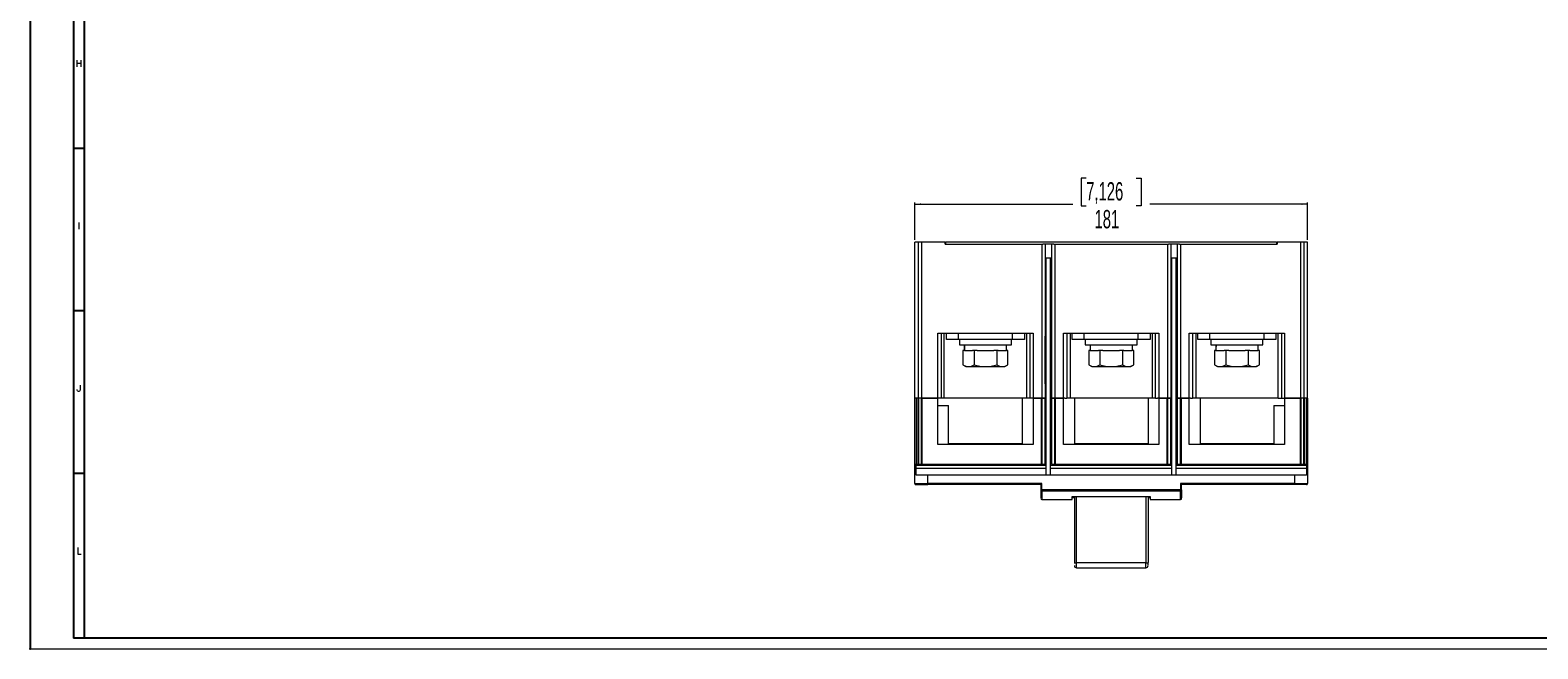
# Model space of a CAD drawing. Header units: millimetres. Extents: x 0 to 1189, y 0 to 841.
# Tile 1 of 6: x 0 to 695, y 0 to 286. Entities that reach past the tile are written whole.
import ezdxf

# ---------------------------------------------------------------- set-up
doc = ezdxf.new("R2010")
doc.units = ezdxf.units.MM
doc.header["$PDSIZE"] = -1
doc.layers.add('FORMATO', color=7, linetype='Continuous')
doc.styles.add('SLDTEXTSTYLE0', font='ROMANS')
doc.styles.add('SLDTEXTSTYLE1', font='TXT', dxfattribs={"width": 0.605})
doc.dimstyles.new('SLDDIMSTYLE0', dxfattribs={"dimtxt": 8.21862, "dimasz": 2.7, "dimexe": 0, "dimexo": 0.0625, "dimgap": 2.054655, "dimtad": 0, "dimdec": 1, "dimrnd": 1e-09, "dimzin": 12, "dimdsep": 46, "dimtxsty": 'SLDTEXTSTYLE1', "dimsah": 1, "dimcen": 0.09, "dimadec": 0, "dimazin": 3, "dimtfac": 1, "dimtdec": 3, "dimtofl": 0, "dimtmove": 0, "dimatfit": 3, "dimfxl": 0, "dimfrac": 2, "dimtolj": 1, "dimtzin": 12, "dimarcsym": 0})

# ---------------------------------------------------------------- blocks, each defined once
blk = doc.blocks.new('_D_6')
at = {"color": 7, "linetype": 'Continuous', "lineweight": 0}
for p, q in [((487.04, 217.36), (484.72, 217.36)), ((484.72, 217.36), (484.72, 204.57)), ((510.18, 217.36), (512.5, 217.36)), ((512.5, 217.36), (512.5, 204.57)), ((408.11, 188.82), (408.11, 206.07)), ((408.11, 205.32), (480.87, 205.32)), ((484.72, 204.57), (487.04, 204.57)), ((512.5, 204.57), (510.18, 204.57)), ((589.11, 205.32), (516.36, 205.32)), ((589.11, 188.82), (589.11, 206.07))]:
    blk.add_line(p, q, dxfattribs=at)
for points in [[(408.11, 205.32), (410.81, 204.97), (410.81, 205.67)], [(589.11, 205.32), (586.41, 205.67), (586.41, 204.97)]]:
    blk.add_solid(points, dxfattribs=at)
at = {"color": 7, "linetype": 'Continuous', "lineweight": 0, "char_height": 8.467, "attachment_point": 1, "style": 'SLDTEXTSTYLE1'}
for s, insert in [('7,126', (487.04, 215.48)), ('181', (490.9, 202.65))]:
    blk.add_mtext(s, dxfattribs=dict(at, insert=insert))

msp = doc.modelspace()

# ---------------------------------------------------------------- linework, layer by layer
at = {"color": 7, "linetype": 'Continuous', "lineweight": 15}
for p, q in [((408.11, 115.82), (408.11, 187.82)), ((409.61, 187.82), (408.11, 187.82)), ((409.61, 187.82), (409.61, 115.82)), ((411.11, 187.82), (409.61, 187.82)), ((411.11, 187.82), (411.11, 115.82)), ((422.01, 187.82), (411.11, 187.82)), ((422.01, 187.82), (422.31, 187.82)), ((422.01, 186.82), (422.01, 187.82)), ((574.91, 187.82), (422.31, 187.82)), ((422.31, 186.82), (422.31, 187.82)), ((574.91, 187.82), (574.91, 186.82)), ((574.91, 187.82), (575.21, 187.82)), ((586.11, 187.82), (575.21, 187.82)), ((575.21, 187.82), (575.21, 186.82)), ((586.11, 115.82), (586.11, 187.82)), ((587.61, 187.82), (586.11, 187.82)), ((587.61, 115.82), (587.61, 187.82)), ((589.11, 187.82), (587.61, 187.82)), ((589.11, 115.82), (589.11, 187.82)), ((422.01, 186.82), (466.61, 186.82)), ((466.61, 186.82), (466.61, 115.82)), ((466.61, 186.82), (467.11, 186.82)), ((472.11, 186.82), (467.11, 186.82)), ((468.11, 186.82), (468.11, 115.82)), ((471.11, 186.82), (471.11, 115.82)), ((472.11, 186.82), (472.61, 186.82)), ((472.61, 186.82), (472.61, 115.82)), ((472.61, 186.82), (524.61, 186.82)), ((524.61, 186.82), (524.61, 115.82)), ((524.61, 186.82), (525.11, 186.82)), ((530.11, 186.82), (525.11, 186.82)), ((526.11, 186.82), (526.11, 115.82)), ((529.11, 186.82), (529.11, 115.82)), ((530.11, 186.82), (530.61, 186.82)), ((530.61, 186.82), (530.61, 115.82)), ((530.61, 186.82), (575.21, 186.82)), ((468.61, 180.32), (468.11, 180.32)), ((468.61, 80.32), (468.61, 180.32)), ((470.61, 180.32), (468.61, 180.32)), ((470.61, 80.32), (470.61, 180.32)), ((471.11, 180.32), (470.61, 180.32)), ((526.61, 180.32), (526.11, 180.32)), ((526.61, 80.32), (526.61, 180.32)), ((528.61, 180.32), (526.61, 180.32)), ((528.61, 80.32), (528.61, 180.32)), ((529.11, 180.32), (528.61, 180.32)), ((418.61, 145.82), (462.61, 145.82)), ((418.61, 115.82), (418.61, 145.82)), ((420.11, 145.82), (420.11, 115.82)), ((421.61, 115.82), (421.61, 145.82)), ((422.61, 142.82), (422.61, 145.82)), ((428.11, 142.82), (422.61, 142.82)), ((428.11, 142.82), (428.11, 145.82)), ((453.11, 142.82), (428.11, 142.82)), ((428.61, 142.82), (428.61, 140.32)), ((428.61, 140.32), (440.61, 140.32)), ((430.85, 140.32), (430.85, 140.09)), ((440.61, 140.32), (452.61, 140.32)), ((450.38, 137.82), (450.38, 140.32)), ((452.61, 140.32), (452.61, 142.82)), ((453.11, 142.82), (453.11, 145.82)), ((458.61, 142.82), (453.11, 142.82)), ((458.61, 145.82), (458.61, 142.82)), ((459.61, 145.82), (459.61, 115.82)), ((461.11, 145.82), (461.11, 115.82)), ((462.61, 145.82), (462.61, 115.82)), ((468.21, 137.32), (468.21, 144.32)), ((468.21, 144.32), (468.61, 144.32)), ((470.61, 144.32), (471.01, 144.32)), ((471.01, 137.32), (471.01, 144.32)), ((476.61, 145.82), (520.61, 145.82)), ((476.61, 115.82), (476.61, 145.82)), ((478.11, 145.82), (478.11, 115.82)), ((479.61, 145.82), (479.61, 115.82)), ((480.61, 142.82), (480.61, 145.82)), ((486.11, 142.82), (480.61, 142.82)), ((486.11, 142.82), (486.11, 145.82)), ((511.11, 142.82), (486.11, 142.82)), ((486.61, 142.82), (486.61, 140.32)), ((486.61, 140.32), (498.61, 140.32)), ((488.85, 140.32), (488.85, 140.09)), ((498.61, 140.32), (510.61, 140.32)), ((508.38, 137.82), (508.38, 140.32)), ((510.61, 140.32), (510.61, 142.82)), ((511.11, 142.82), (511.11, 145.82)), ((516.61, 142.82), (511.11, 142.82)), ((516.61, 145.82), (516.61, 142.82)), ((517.61, 115.82), (517.61, 145.82)), ((519.11, 115.82), (519.11, 145.82)), ((520.61, 145.82), (520.61, 115.82)), ((526.21, 137.32), (526.21, 144.32)), ((526.21, 144.32), (526.61, 144.32)), ((528.61, 144.32), (529.01, 144.32)), ((529.01, 137.32), (529.01, 144.32)), ((534.61, 145.82), (578.61, 145.82)), ((534.61, 115.82), (534.61, 145.82)), ((536.11, 145.82), (536.11, 115.82)), ((537.61, 145.82), (537.61, 115.82)), ((538.61, 142.82), (538.61, 145.82)), ((544.11, 142.82), (538.61, 142.82)), ((544.11, 142.82), (544.11, 145.82)), ((569.11, 142.82), (544.11, 142.82)), ((544.61, 142.82), (544.61, 140.32)), ((544.61, 140.32), (556.61, 140.32)), ((546.85, 140.32), (546.85, 140.09)), ((556.61, 140.32), (568.61, 140.32)), ((566.38, 137.82), (566.38, 140.32)), ((568.61, 140.32), (568.61, 142.82)), ((569.11, 142.82), (569.11, 145.82)), ((574.61, 142.82), (569.11, 142.82)), ((574.61, 145.82), (574.61, 142.82)), ((575.61, 115.82), (575.61, 145.82)), ((577.11, 145.82), (577.11, 115.82)), ((578.61, 145.82), (578.61, 115.82)), ((430.22, 137.82), (430.22, 131.13)), ((430.92, 137.82), (430.22, 137.82)), ((430.92, 137.82), (434.71, 137.82)), ((435.41, 137.82), (434.71, 137.82)), ((435.41, 137.82), (435.41, 131.13)), ((436.82, 137.82), (435.41, 137.82)), ((436.82, 137.82), (444.4, 137.82)), ((445.81, 137.82), (444.4, 137.82)), ((445.81, 137.82), (445.81, 131.13)), ((446.51, 137.82), (445.81, 137.82)), ((446.51, 137.82), (450.3, 137.82)), ((451, 137.82), (450.3, 137.82)), ((451, 131.13), (451, 137.82)), ((468.21, 137.32), (468.61, 137.32)), ((468.21, 122.32), (468.21, 137.32)), ((470.61, 137.32), (471.01, 137.32)), ((471.01, 122.32), (471.01, 137.32)), ((488.22, 137.82), (488.22, 131.13)), ((488.92, 137.82), (488.22, 137.82)), ((488.92, 137.82), (492.71, 137.82)), ((493.41, 137.82), (492.71, 137.82)), ((493.41, 137.82), (493.41, 131.13)), ((494.82, 137.82), (493.41, 137.82)), ((494.82, 137.82), (502.4, 137.82)), ((503.81, 137.82), (502.4, 137.82)), ((503.81, 137.82), (503.81, 131.13)), ((504.51, 137.82), (503.81, 137.82)), ((504.51, 137.82), (508.3, 137.82)), ((509, 137.82), (508.3, 137.82)), ((509, 131.13), (509, 137.82)), ((526.21, 137.32), (526.61, 137.32)), ((526.21, 122.32), (526.21, 137.32)), ((528.61, 137.32), (529.01, 137.32)), ((529.01, 122.32), (529.01, 137.32)), ((546.22, 137.82), (546.22, 131.13)), ((546.92, 137.82), (546.22, 137.82)), ((546.92, 137.82), (550.71, 137.82)), ((551.41, 137.82), (550.71, 137.82)), ((551.41, 137.82), (551.41, 131.13)), ((552.82, 137.82), (551.41, 137.82)), ((552.82, 137.82), (560.4, 137.82)), ((561.81, 137.82), (560.4, 137.82)), ((561.81, 137.82), (561.81, 131.13)), ((562.51, 137.82), (561.81, 137.82)), ((562.51, 137.82), (566.3, 137.82)), ((567, 137.82), (566.3, 137.82)), ((567, 131.13), (567, 137.82)), ((430.22, 131.13), (431.61, 130.32)), ((431.61, 130.32), (432.82, 130.32)), ((432.82, 130.32), (440.61, 130.32)), ((440.61, 130.32), (448.4, 130.32)), ((448.4, 130.32), (449.61, 130.32)), ((449.61, 130.32), (451, 131.13)), ((488.22, 131.13), (489.61, 130.32)), ((489.61, 130.32), (490.82, 130.32)), ((490.82, 130.32), (498.61, 130.32)), ((498.61, 130.32), (506.4, 130.32)), ((506.4, 130.32), (507.61, 130.32)), ((507.61, 130.32), (509, 131.13)), ((546.22, 131.13), (547.61, 130.32)), ((547.61, 130.32), (548.82, 130.32)), ((548.82, 130.32), (556.61, 130.32)), ((556.61, 130.32), (564.4, 130.32)), ((564.4, 130.32), (565.61, 130.32)), ((565.61, 130.32), (567, 131.13)), ((468.21, 122.32), (468.61, 122.32)), ((470.61, 122.32), (471.01, 122.32)), ((526.21, 122.32), (526.61, 122.32)), ((528.61, 122.32), (529.01, 122.32)), ((408.11, 85.32), (408.11, 115.82)), ((409.61, 115.82), (408.11, 115.82)), ((408.61, 115.82), (408.61, 85.32)), ((409.61, 115.82), (408.61, 115.82)), ((409.61, 85.32), (409.61, 115.82)), ((411.11, 115.82), (409.61, 115.82)), ((409.76, 115.82), (409.76, 85.32)), ((410.96, 115.82), (409.76, 115.82)), ((410.96, 115.82), (410.96, 85.32)), ((411.11, 115.82), (418.61, 115.82)), ((411.32, 115.82), (411.32, 85.32)), ((418.61, 115.82), (411.32, 115.82)), ((418.61, 94.32), (418.61, 115.82)), ((420.11, 115.82), (418.61, 115.82)), ((418.61, 112.32), (423.61, 112.32)), ((421.61, 115.82), (420.11, 115.82)), ((457.61, 115.82), (421.61, 115.82)), ((423.61, 94.82), (423.61, 112.32)), ((457.61, 115.82), (457.61, 94.82)), ((461.11, 115.82), (457.61, 115.82)), ((462.04, 115.82), (461.11, 115.82)), ((462.61, 115.82), (462.04, 115.82)), ((462.61, 115.82), (462.61, 94.32)), ((466.4, 115.82), (462.61, 115.82)), ((462.61, 115.82), (466.61, 115.82)), ((466.4, 85.32), (466.4, 115.82)), ((466.61, 115.82), (468.11, 115.82)), ((466.76, 85.32), (466.76, 115.82)), ((467.96, 115.82), (466.76, 115.82)), ((467.96, 115.82), (467.96, 85.32)), ((468.11, 115.82), (468.11, 85.32)), ((471.11, 85.32), (471.11, 115.82)), ((471.11, 115.82), (472.61, 115.82)), ((471.26, 85.32), (471.26, 115.82)), ((472.46, 115.82), (471.26, 115.82)), ((472.46, 115.82), (472.46, 85.32)), ((472.61, 115.82), (476.61, 115.82)), ((472.82, 115.82), (472.82, 85.32)), ((476.61, 115.82), (472.82, 115.82)), ((476.61, 94.32), (476.61, 115.82)), ((477.18, 115.82), (476.61, 115.82)), ((477.18, 115.82), (478.11, 115.82)), ((481.61, 115.82), (478.11, 115.82)), ((481.61, 115.82), (481.61, 94.82)), ((515.61, 115.82), (481.61, 115.82)), ((515.61, 115.82), (515.61, 94.82)), ((519.11, 115.82), (515.61, 115.82)), ((519.11, 115.82), (520.04, 115.82)), ((520.61, 115.82), (520.04, 115.82)), ((520.61, 115.82), (520.61, 94.32)), ((524.4, 115.82), (520.61, 115.82)), ((520.61, 115.82), (524.61, 115.82)), ((524.4, 85.32), (524.4, 115.82)), ((524.61, 115.82), (526.11, 115.82)), ((524.76, 85.32), (524.76, 115.82)), ((525.96, 115.82), (524.76, 115.82)), ((525.96, 115.82), (525.96, 85.32)), ((526.11, 115.82), (526.11, 85.32)), ((529.11, 85.32), (529.11, 115.82)), ((529.11, 115.82), (530.61, 115.82)), ((529.26, 85.32), (529.26, 115.82)), ((530.46, 115.82), (529.26, 115.82)), ((530.46, 115.82), (530.46, 85.32)), ((530.61, 115.82), (534.61, 115.82)), ((530.82, 115.82), (530.82, 85.32)), ((534.61, 115.82), (530.82, 115.82)), ((534.61, 94.32), (534.61, 115.82)), ((535.18, 115.82), (534.61, 115.82)), ((535.18, 115.82), (536.11, 115.82)), ((539.61, 115.82), (536.11, 115.82)), ((539.61, 115.82), (539.61, 94.82)), ((575.61, 115.82), (539.61, 115.82)), ((573.61, 112.32), (573.61, 94.82)), ((573.61, 112.32), (578.61, 112.32)), ((575.61, 115.82), (577.11, 115.82)), ((577.11, 115.82), (578.61, 115.82)), ((578.61, 115.82), (578.61, 94.32)), ((585.9, 115.82), (578.61, 115.82)), ((578.61, 115.82), (586.11, 115.82)), ((585.9, 85.32), (585.9, 115.82)), ((587.61, 115.82), (586.11, 115.82)), ((586.26, 85.32), (586.26, 115.82)), ((587.46, 115.82), (586.26, 115.82)), ((587.46, 85.32), (587.46, 115.82)), ((587.61, 115.82), (587.61, 85.32)), ((588.61, 115.82), (587.61, 115.82)), ((589.11, 115.82), (587.61, 115.82)), ((588.61, 85.32), (588.61, 115.82)), ((589.11, 115.82), (589.11, 85.32)), ((462.61, 94.32), (418.61, 94.32)), ((423.61, 94.32), (423.61, 94.82)), ((423.61, 94.82), (457.61, 94.82)), ((457.61, 94.32), (457.61, 94.82)), ((520.61, 94.32), (476.61, 94.32)), ((481.61, 94.82), (481.61, 94.32)), ((481.61, 94.82), (515.61, 94.82)), ((515.61, 94.32), (515.61, 94.82)), ((578.61, 94.32), (534.61, 94.32)), ((539.61, 94.82), (539.61, 94.32)), ((539.61, 94.82), (573.61, 94.82)), ((573.61, 94.82), (573.61, 94.32)), ((408.11, 85.32), (408.61, 85.32)), ((408.11, 83.32), (408.11, 85.32)), ((408.61, 85.32), (408.61, 84.82)), ((408.61, 84.82), (410.11, 84.82)), ((408.61, 83.32), (408.61, 84.82)), ((409.61, 85.32), (409.76, 85.32)), ((409.76, 85.32), (410.96, 85.32)), ((410.11, 84.82), (411.32, 84.82)), ((410.96, 85.32), (411.32, 85.32)), ((411.32, 85.32), (411.32, 84.82)), ((411.32, 85.32), (466.4, 85.32)), ((411.32, 84.82), (466.4, 84.82)), ((466.4, 85.32), (466.76, 85.32)), ((466.4, 84.82), (466.4, 85.32)), ((466.4, 84.82), (467.61, 84.82)), ((466.76, 85.32), (467.96, 85.32)), ((467.61, 84.82), (468.61, 84.82)), ((467.96, 85.32), (468.11, 85.32)), ((470.61, 84.82), (471.61, 84.82)), ((471.11, 85.32), (471.26, 85.32)), ((471.26, 85.32), (472.46, 85.32)), ((471.61, 84.82), (472.82, 84.82)), ((472.46, 85.32), (472.82, 85.32)), ((472.82, 85.32), (472.82, 84.82)), ((472.82, 85.32), (524.4, 85.32)), ((472.82, 84.82), (524.4, 84.82)), ((524.4, 85.32), (524.76, 85.32)), ((524.4, 84.82), (524.4, 85.32)), ((524.4, 84.82), (525.61, 84.82)), ((524.76, 85.32), (525.96, 85.32)), ((525.61, 84.82), (526.61, 84.82)), ((525.96, 85.32), (526.11, 85.32)), ((528.61, 84.82), (529.61, 84.82)), ((529.11, 85.32), (529.26, 85.32)), ((529.26, 85.32), (530.46, 85.32)), ((529.61, 84.82), (530.82, 84.82)), ((530.46, 85.32), (530.82, 85.32)), ((530.82, 85.32), (530.82, 84.82)), ((530.82, 85.32), (585.9, 85.32)), ((530.82, 84.82), (585.9, 84.82)), ((585.9, 85.32), (586.26, 85.32)), ((585.9, 84.82), (585.9, 85.32)), ((585.9, 84.82), (587.11, 84.82)), ((586.26, 85.32), (587.46, 85.32)), ((587.11, 84.82), (588.61, 84.82)), ((587.46, 85.32), (587.61, 85.32)), ((588.61, 84.82), (588.61, 85.32)), ((588.61, 85.32), (589.11, 85.32)), ((588.61, 84.82), (588.61, 83.32)), ((589.11, 85.32), (589.11, 83.32)), ((408.11, 83.32), (408.61, 83.32)), ((408.11, 80.82), (408.11, 83.32)), ((408.11, 76.32), (408.11, 80.82)), ((408.61, 80.32), (408.61, 83.32)), ((408.61, 80.32), (468.61, 80.32)), ((414.11, 76.32), (414.11, 80.32)), ((468.61, 80.32), (470.61, 80.32)), ((470.61, 80.32), (526.61, 80.32)), ((526.61, 80.32), (528.61, 80.32)), ((528.61, 80.32), (588.61, 80.32)), ((583.11, 80.32), (583.11, 76.32)), ((588.61, 83.32), (588.61, 80.32)), ((589.11, 83.32), (588.61, 83.32)), ((589.11, 83.32), (589.11, 80.82)), ((589.11, 80.82), (589.11, 76.32)), ((408.11, 76.32), (414.11, 76.32)), ((408.61, 75.82), (414.11, 75.82)), ((414.11, 75.82), (414.11, 76.32)), ((466.61, 76.32), (414.11, 76.32)), ((466.11, 75.82), (414.11, 75.82)), ((466.11, 75.82), (466.61, 76.32)), ((466.11, 75.82), (466.11, 73.46)), ((466.11, 73.46), (466.61, 73.46)), ((466.11, 73.46), (466.11, 69.68)), ((466.61, 73.46), (466.61, 76.32)), ((466.61, 73.46), (466.61, 72.96)), ((530.61, 73.46), (466.61, 73.46)), ((466.61, 72.96), (530.61, 72.96)), ((480.61, 70.35), (516.61, 70.35)), ((480.61, 69.02), (480.61, 70.35)), ((481.61, 69.71), (480.61, 69.71)), ((481.61, 70.35), (481.61, 39.91)), ((515.61, 70.35), (515.61, 39.91)), ((516.61, 69.71), (515.61, 69.71)), ((516.61, 70.35), (516.61, 69.02)), ((583.11, 76.32), (530.61, 76.32)), ((530.61, 76.32), (530.61, 73.46)), ((530.61, 76.32), (531.11, 75.82)), ((530.61, 72.96), (530.61, 73.46)), ((530.61, 73.46), (531.11, 73.46)), ((583.11, 75.82), (531.11, 75.82)), ((531.11, 73.46), (531.11, 75.82)), ((531.11, 73.46), (531.11, 69.68)), ((583.11, 76.32), (583.11, 75.82)), ((583.11, 76.32), (589.11, 76.32)), ((588.61, 75.82), (583.11, 75.82)), ((466.61, 69.02), (480.61, 69.02)), ((516.61, 69.02), (530.61, 69.02)), ((481.61, 39.91), (481.61, 39.44)), ((481.61, 38.46), (481.61, 38.48)), ((514.61, 39.65), (482.61, 39.65)), ((482.61, 37.42), (514.61, 37.42)), ((515.61, 38.71), (515.61, 39.91))]:
    msp.add_line(p, q, dxfattribs=at)
at = {"color": 1, "linetype": 'Continuous', "lineweight": 15}
for p, q in [((408.61, 85.32), (409.61, 85.32)), ((587.61, 85.32), (588.61, 85.32)), ((468.61, 83.32), (408.61, 83.32)), ((526.61, 83.32), (470.61, 83.32)), ((588.61, 83.32), (528.61, 83.32)), ((466.61, 72.96), (466.61, 69.02)), ((482.61, 39.65), (482.61, 70.35)), ((514.61, 70.35), (514.61, 39.65)), ((530.61, 69.02), (530.61, 72.96)), ((514.61, 37.42), (514.61, 39.65))]:
    msp.add_line(p, q, dxfattribs=at)
at = {"color": 7, "linetype": 'Continuous', "lineweight": 15, "flags": 128}
for points in [[(430.22, 131.13), (431.49, 130.54), (432.82, 130.32)], [(432.82, 130.32), (434.12, 130.53), (435.41, 131.13)], [(435.41, 131.13), (437.96, 130.54), (440.61, 130.32)], [(440.61, 130.32), (443.21, 130.53), (445.81, 131.13)], [(445.81, 131.13), (447.08, 130.54), (448.4, 130.32)], [(448.4, 130.32), (449.7, 130.53), (451, 131.13)], [(488.22, 131.13), (489.49, 130.54), (490.82, 130.32)], [(490.82, 130.32), (492.12, 130.53), (493.41, 131.13)], [(493.41, 131.13), (495.96, 130.54), (498.61, 130.32)], [(498.61, 130.32), (501.21, 130.53), (503.81, 131.13)], [(503.81, 131.13), (505.08, 130.54), (506.4, 130.32)], [(506.4, 130.32), (507.7, 130.53), (509, 131.13)], [(546.22, 131.13), (547.49, 130.54), (548.82, 130.32)], [(548.82, 130.32), (550.12, 130.53), (551.41, 131.13)], [(551.41, 131.13), (553.96, 130.54), (556.61, 130.32)], [(556.61, 130.32), (559.21, 130.53), (561.81, 131.13)], [(561.81, 131.13), (563.08, 130.54), (564.4, 130.32)], [(564.4, 130.32), (565.7, 130.53), (567, 131.13)]]:
    msp.add_lwpolyline(points, dxfattribs=at)
at = {"color": 1, "linetype": 'Continuous', "lineweight": 15, "flags": 128}
msp.add_lwpolyline([(482.61, 37.42), (482.61, 37.46), (482.61, 37.6), (482.61, 37.85), (482.61, 38.19), (482.61, 38.62), (482.61, 39.11), (482.61, 39.65)], dxfattribs=at)
at = {"color": 7, "linetype": 'Continuous', "lineweight": 15}
for centre, radius, start, end in [((408.61, 85.32), 0.5, 180, 225), ((408.61, 85.32), 0.5, 225, 270), ((410.2, 85.26), 0.446, 171.95053, 258.57825), ((411.58, 85.31), 0.619, 178.99929, 213.65061), ((411.33, 85.14), 0.313, 212.07472, 267.2029), ((466.32, 85.26), 0.446, 281.42175, 8.04947), ((467.61, 85.32), 0.5, 270, 0), ((467.6, 85.14), 0.313, 272.7971, 327.92528), ((467.35, 85.31), 0.619, 326.34939, 1.00071), ((471.7, 85.26), 0.446, 171.95053, 258.57825), ((473.08, 85.31), 0.619, 178.99929, 213.65061), ((472.83, 85.14), 0.313, 212.07472, 267.2029), ((524.32, 85.26), 0.446, 281.42175, 8.04947), ((525.61, 85.32), 0.5, 270, 0), ((525.6, 85.14), 0.313, 272.7971, 327.92528), ((525.35, 85.31), 0.619, 326.34939, 1.00071), ((529.61, 85.32), 0.5, 180, 270), ((529.7, 85.26), 0.446, 171.95053, 258.57825), ((531.08, 85.31), 0.619, 178.99929, 213.65061), ((530.83, 85.14), 0.313, 212.07472, 267.2029), ((585.82, 85.26), 0.446, 281.42175, 8.04947), ((587.11, 85.32), 0.5, 270, 0), ((587.1, 85.14), 0.313, 272.7971, 327.92528), ((586.85, 85.31), 0.619, 326.34939, 1.00071), ((588.61, 85.32), 0.5, 270, 315), ((588.61, 85.32), 0.5, 315, 0), ((408.61, 80.82), 0.5, 180, 270), ((588.61, 80.82), 0.5, 270, 0), ((408.61, 76.32), 0.5, 180, 270), ((466.61, 73.46), 0.497, 180.30001, 270.29694), ((530.61, 73.46), 0.503, 269.94972, 314.46904), ((530.62, 73.46), 0.492, 314.46619, 359.94707), ((588.61, 76.32), 0.5, 270, 0), ((466.61, 69.52), 0.5, 180, 270), ((530.61, 69.52), 0.5, 270, 0), ((482.38, 40.81), 1.19, 229.75029, 281.34471), ((482.61, 38.42), 1, 180, 270), ((514.84, 40.81), 1.19, 258.65529, 310.24971), ((514.61, 38.42), 1, 270, 0)]:
    msp.add_arc(centre, radius, start, end, dxfattribs=at)
for centre, start_param, end_param in [((440.61, 140.09), 1.562072, 1.655356), ((440.61, 135.56), 1.392208, 1.486237), ((498.61, 140.09), 1.562072, 1.655356), ((498.61, 135.56), 1.392208, 1.486237), ((556.61, 140.09), 1.562072, 1.655356), ((556.61, 135.56), 1.392208, 1.486237)]:
    msp.add_ellipse(centre, major_axis=(0, 26.83), ratio=0.36397, start_param=start_param, end_param=end_param, dxfattribs=at)
at = {"layer": 'FORMATO'}
for p, q in [((0, 841), (0, 0)), ((20, 831), (20, 5)), ((25, 5), (25, 831)), ((25, 231), (20, 231)), ((25, 156), (20, 156)), ((25, 81), (20, 81)), ((25, 5), (20, 5)), ((1181.52, 5), (22.52, 5))]:
    msp.add_line(p, q, dxfattribs=at)
at = {"layer": 'FORMATO', "lineweight": 0}
msp.add_line((0, 0), (1189, 0), dxfattribs=at)
at = {"layer": 'FORMATO', "color": 7}
msp.add_point((0, 0), dxfattribs=at)

# ---------------------------------------------------------------- texts
at = {"layer": 'FORMATO', "char_height": 3, "attachment_point": 2, "style": 'SLDTEXTSTYLE0'}
for s, insert in [('H', (22.48, 271.8)), ('I', (22.49, 196.8)), ('J', (22.49, 121.8)), ('L', (22.51, 46.8))]:
    msp.add_mtext(s, dxfattribs=dict(at, insert=insert))

# ---------------------------------------------------------------- dimensions: what is measured, and where the dimension line sits
at = {"color": 7, "linetype": 'Continuous', "lineweight": 0}
dim = msp.add_linear_dim(base=(589.11, 205.32), p1=(408.11, 187.82), p2=(589.11, 187.82), dimstyle='SLDDIMSTYLE0', dxfattribs=at)
dim.commit()
dim.dimension.update_dxf_attribs({"geometry": '_D_6', "text_midpoint": (498.61, 205.32), "dimtype": 160})

doc.saveas('drawing.dxf')
